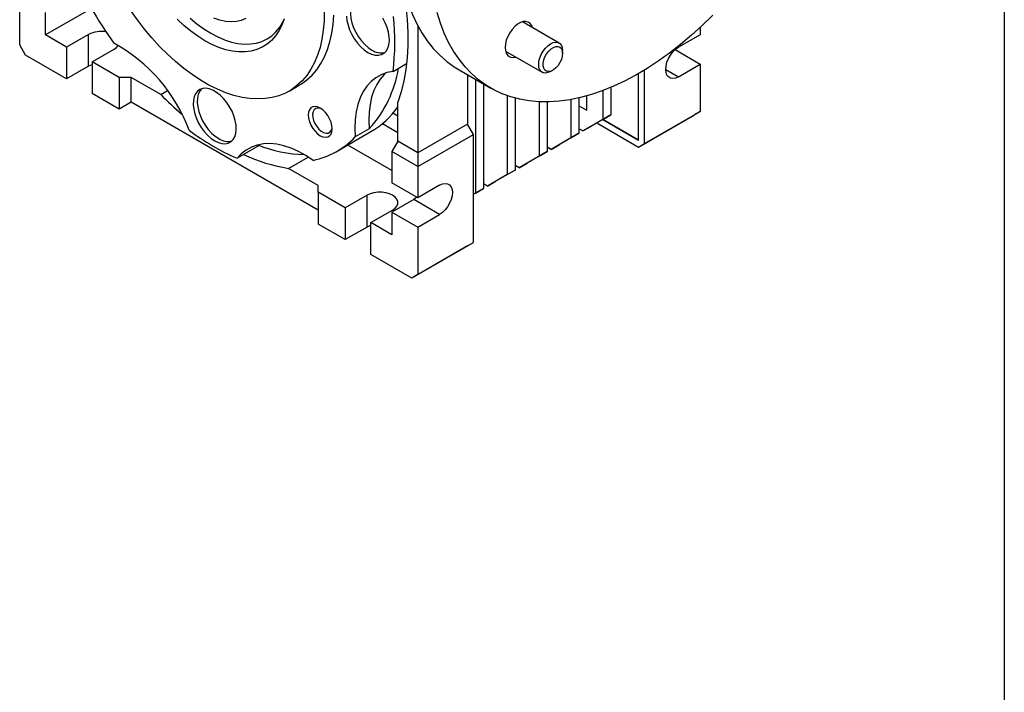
# Model space of a CAD drawing. Header units: millimetres. Extents: x 19 to 819, y 19 to 629.
# Tile 5 of 7: x 644 to 819, y 344 to 464. Entities that reach past the tile are written whole.
import ezdxf

# ---------------------------------------------------------------- set-up
doc = ezdxf.new("R2010")
doc.units = ezdxf.units.MM
doc.header["$LTSCALE"] = 3
doc.linetypes.add('SLD-Solid', pattern=[0])
doc.layers.add('TEXT', color=140, linetype='SLD-Solid', lineweight=25)

msp = doc.modelspace()

# ---------------------------------------------------------------- linework, layer by layer
for p, q in [((644.228, 459.078), (644.228, 467.489)), ((656.985, 465.546), (648.824, 460.834)), ((648.824, 460.834), (648.824, 464.835)), ((714.938, 462.466), (714.938, 439.896)), ((740.051, 459.397), (733.531, 463.161)), ((765.143, 462.218), (765.143, 460.877)), ((652.571, 458.671), (648.824, 460.834)), ((656.46, 460.916), (652.571, 458.671)), ((656.46, 455.282), (656.46, 460.916)), ((765.143, 460.877), (761.254, 458.631)), ((645.288, 457.241), (644.228, 459.078)), ((652.571, 458.671), (652.571, 453.037)), ((657.097, 456.058), (660.986, 458.303)), ((652.571, 453.037), (645.288, 457.241)), ((730.531, 457.965), (737.051, 454.201)), ((740.672, 457.571), (740.672, 458.024)), ((760.688, 458.222), (765.143, 455.651)), ((656.46, 455.282), (652.571, 453.037)), ((661.905, 453.282), (657.097, 456.058)), ((657.097, 456.058), (657.097, 450.424)), ((710.553, 454.366), (712.936, 455.742)), ((761.254, 453.406), (765.143, 455.651)), ((765.143, 455.651), (765.143, 447.24)), ((664.026, 453.282), (661.905, 453.282)), ((661.905, 453.282), (661.905, 447.648)), ((664.026, 448.873), (664.026, 453.282)), ((669.277, 450.251), (664.026, 453.282)), ((722.278, 454.647), (727.935, 451.381)), ((723.777, 453.781), (723.777, 444.998)), ((738.551, 454.35), (738.943, 454.576)), ((754.183, 442.138), (754.183, 453.98)), ((755.243, 441.525), (755.243, 454.61)), ((758.991, 454.712), (761.254, 453.406)), ((692.107, 450.86), (693.875, 451.881)), ((725.191, 452.965), (725.191, 432.75)), ((726.605, 452.149), (726.605, 433.566)), ((749.233, 451.506), (749.233, 446.629)), ((661.905, 447.648), (657.097, 450.424)), ((669.277, 450.251), (670.473, 450.942)), ((730.848, 450.037), (730.848, 436.016)), ((732.262, 449.597), (732.262, 436.832)), ((743.576, 449.644), (743.576, 443.363)), ((744.99, 447.445), (744.99, 450.009)), ((747.819, 450.941), (747.819, 445.812)), ((664.026, 448.873), (661.905, 447.648)), ((664.027, 448.873), (661.905, 447.648)), ((697.261, 429.687), (664.026, 448.873)), ((711.403, 441.937), (711.403, 448.912)), ((736.505, 448.948), (736.505, 439.281)), ((737.919, 448.924), (737.919, 440.098)), ((742.162, 449.351), (742.162, 442.547)), ((743.576, 448.262), (744.99, 447.445)), ((743.576, 448.262), (744.99, 447.445)), ((711.403, 446.427), (710.54, 446.925)), ((747.819, 445.812), (749.233, 446.629)), ((749.233, 446.629), (747.819, 445.812)), ((754.183, 440.913), (764.082, 446.628)), ((755.243, 441.525), (765.143, 447.24)), ((765.143, 447.24), (764.082, 446.628)), ((708.66, 445.069), (711.403, 443.486)), ((723.777, 444.998), (714.938, 439.896)), ((724.838, 443.161), (723.777, 444.998)), ((747.819, 445.812), (744.283, 443.771)), ((744.283, 443.771), (745.697, 444.587)), ((747.819, 445.812), (745.697, 444.587)), ((746.757, 445.199), (754.183, 440.913)), ((754.183, 442.138), (747.818, 445.812)), ((747.819, 445.812), (754.183, 442.138)), ((700.624, 440.189), (706.634, 443.659)), ((706.329, 444.143), (703.854, 442.714)), ((714.938, 437.446), (724.838, 443.161)), ((724.838, 423.973), (724.838, 443.161)), ((743.576, 443.363), (740.04, 441.322)), ((742.162, 442.547), (743.576, 443.363)), ((744.283, 443.771), (743.576, 444.179)), ((686.784, 441.193), (682.834, 438.912)), ((710.342, 436.75), (702.505, 441.275)), ((711.403, 441.937), (710.342, 440.1)), ((714.938, 439.896), (711.403, 441.937)), ((738.626, 440.505), (737.919, 440.913)), ((742.162, 442.547), (738.626, 440.505)), ((738.626, 440.505), (740.04, 441.322)), ((754.183, 440.913), (755.243, 441.525)), ((692.01, 437.128), (695.505, 439.146)), ((714.938, 437.446), (710.342, 440.1)), ((710.342, 440.1), (710.342, 434.547)), ((714.938, 439.896), (714.938, 437.446)), ((736.505, 439.281), (732.969, 437.239)), ((737.919, 440.098), (734.384, 438.056)), ((736.505, 439.281), (737.919, 440.098)), ((714.938, 437.446), (714.938, 431.894)), ((732.969, 437.239), (732.262, 437.648)), ((732.969, 437.239), (734.384, 438.056)), ((697.261, 434.097), (692.01, 437.128)), ((730.848, 436.016), (727.313, 433.974)), ((732.262, 436.832), (728.727, 434.79)), ((730.848, 436.016), (732.262, 436.832)), ((697.261, 432.872), (697.261, 434.097)), ((714.938, 431.894), (710.342, 434.547)), ((718.827, 434.139), (714.938, 431.894)), ((727.313, 433.974), (726.605, 434.382)), ((727.313, 433.974), (728.727, 434.79)), ((702.069, 430.096), (697.261, 432.872)), ((697.261, 432.872), (697.261, 427.238)), ((705.958, 432.342), (702.069, 430.096)), ((705.958, 426.707), (705.958, 432.342)), ((726.605, 433.566), (724.838, 432.545)), ((725.191, 432.75), (724.838, 432.546)), ((725.191, 432.75), (726.605, 433.566)), ((714.231, 431.567), (710.342, 429.321)), ((718.827, 428.913), (714.231, 431.567)), ((702.069, 430.096), (702.069, 424.462)), ((706.594, 427.484), (710.483, 429.729)), ((710.342, 429.321), (714.938, 426.668)), ((710.342, 429.321), (710.342, 425.32)), ((714.938, 426.668), (718.827, 428.913)), ((702.069, 424.462), (697.261, 427.238)), ((710.342, 425.32), (706.594, 427.484)), ((706.594, 421.85), (706.594, 427.484)), ((705.958, 426.707), (702.069, 424.462)), ((714.938, 426.668), (714.938, 418.258)), ((723.777, 423.36), (713.878, 417.645)), ((714.938, 418.258), (724.838, 423.973)), ((723.777, 423.36), (724.838, 423.973)), ((713.878, 417.645), (706.594, 421.85)), ((714.938, 418.258), (713.878, 417.645))]:
    msp.add_line(p, q)
at = {"flags": 128}
for points in [[(711.403, 478.684), (711.456, 476.414), (711.617, 474.212), (711.883, 472.085), (712.256, 470.038), (712.733, 468.079), (713.313, 466.212), (713.995, 464.442), (714.776, 462.776), (715.655, 461.217), (716.628, 459.77), (717.694, 458.439), (718.848, 457.229), (720.088, 456.142), (721.41, 455.182), (722.278, 454.647)], [(711.403, 473.34), (711.983, 470.845), (712.451, 468.379), (712.803, 465.951), (713.038, 463.57), (713.156, 461.244), (713.156, 458.983), (713.038, 456.794), (712.803, 454.684), (712.451, 452.663), (711.983, 450.736), (711.403, 448.912)], [(703.776, 466.987), (703.736, 466.949), (703.397, 466.508), (703.155, 465.953), (703.019, 465.301), (702.992, 464.57), (703.074, 463.78), (703.263, 462.956), (703.555, 462.12), (703.94, 461.296), (704.408, 460.509), (704.944, 459.78), (705.534, 459.131), (706.161, 458.581), (706.806, 458.145)], [(698.318, 465.03), (698.291, 463.316), (698.159, 461.67), (697.923, 460.099), (697.582, 458.612), (697.14, 457.216), (696.597, 455.918), (695.958, 454.723), (695.224, 453.639), (694.401, 452.671), (693.491, 451.823), (692.5, 451.099), (691.432, 450.504), (690.292, 450.04), (689.087, 449.71), (687.822, 449.514), (686.504, 449.455), (685.139, 449.532), (683.734, 449.746), (682.296, 450.094), (680.833, 450.576), (679.35, 451.188), (677.857, 451.928), (676.359, 452.793), (674.866, 453.777), (673.383, 454.876), (671.92, 456.084), (670.482, 457.396), (669.077, 458.805), (667.712, 460.304), (666.393, 461.885), (665.129, 463.54), (663.924, 465.262)], [(691.216, 463.708), (690.799, 462.585), (690.283, 461.565), (689.672, 460.655), (688.971, 459.862), (688.184, 459.191), (687.317, 458.647), (686.377, 458.234), (685.37, 457.956), (684.304, 457.813), (683.185, 457.808), (682.023, 457.939), (680.826, 458.207), (679.601, 458.609), (678.359, 459.143), (677.108, 459.804), (675.857, 460.587), (674.614, 461.488), (673.39, 462.5), (672.193, 463.614)], [(674.508, 463.792), (675.713, 462.789), (676.936, 461.897), (678.169, 461.123), (679.401, 460.474), (680.624, 459.953), (681.829, 459.566), (683.006, 459.316), (684.145, 459.203), (685.24, 459.229), (686.28, 459.394), (687.259, 459.696), (688.169, 460.133), (689.002, 460.703), (689.753, 461.399), (690.416, 462.218), (690.986, 463.153), (691.123, 463.424)], [(684.416, 463.746), (683.6, 463.408), (682.718, 463.208), (681.779, 463.149), (680.792, 463.229), (679.767, 463.45), (678.714, 463.807)], [(693.875, 451.881), (694.268, 452.12), (695.259, 452.843), (696.169, 453.691), (696.992, 454.66), (697.726, 455.744), (698.365, 456.938), (698.907, 458.237), (699.35, 459.633), (699.69, 461.12), (699.927, 462.691), (700.059, 464.337)], [(702.284, 464.161), (702.367, 463.372), (702.556, 462.547), (702.848, 461.711), (703.233, 460.888), (703.701, 460.1), (704.237, 459.372), (704.827, 458.723), (705.454, 458.173), (706.099, 457.737)], [(706.099, 457.737), (706.745, 457.428), (707.371, 457.254), (707.962, 457.222), (708.498, 457.331), (708.966, 457.578), (709.351, 457.957), (709.642, 458.457), (709.832, 459.062), (709.914, 459.757), (709.887, 460.52), (709.75, 461.33), (709.509, 462.163), (709.169, 462.996), (708.741, 463.804)], [(767.347, 464.366), (765.465, 462.521), (763.55, 460.775), (761.608, 459.133), (759.645, 457.6), (757.666, 456.181), (755.677, 454.878), (753.684, 453.697), (751.692, 452.639), (749.708, 451.71), (747.736, 450.91), (745.783, 450.243), (743.854, 449.711), (741.955, 449.314), (740.091, 449.054), (738.268, 448.932), (736.491, 448.948), (734.765, 449.103), (733.094, 449.395), (731.485, 449.824), (729.941, 450.388), (728.467, 451.086), (727.067, 451.917), (725.745, 452.877), (724.505, 453.963), (723.351, 455.174), (722.285, 456.504), (721.312, 457.951), (720.433, 459.51), (719.652, 461.176), (718.97, 462.946), (718.39, 464.813)], [(735.334, 462.12), (735.194, 462.51), (734.935, 462.878), (734.589, 463.123), (734.17, 463.232), (733.697, 463.202), (733.191, 463.034), (732.674, 462.736), (732.168, 462.319), (731.695, 461.803), (731.277, 461.211), (730.93, 460.567), (730.672, 459.9), (730.512, 459.239), (730.458, 458.614), (730.512, 458.051), (730.672, 457.575), (730.93, 457.207), (731.277, 456.963), (731.695, 456.853), (732.168, 456.883), (732.334, 456.924)], [(660.986, 458.303), (661.433, 458.627), (661.731, 458.979)], [(738.551, 454.35), (738.551, 454.35), (738.079, 454.139), (737.631, 454.061), (737.228, 454.121), (736.892, 454.315), (736.64, 454.633), (736.483, 455.06), (736.43, 455.575), (736.483, 456.151), (736.64, 456.759), (736.892, 457.369), (737.228, 457.951), (737.631, 458.475), (738.079, 458.915), (738.551, 459.249), (739.023, 459.46), (739.471, 459.538), (739.874, 459.478), (740.209, 459.284), (740.462, 458.966), (740.619, 458.538), (740.672, 458.024), (740.672, 458.024)], [(740.672, 457.571), (740.618, 457.043), (740.458, 456.486), (740.204, 455.934), (739.87, 455.422), (739.477, 454.982), (739.052, 454.643), (738.619, 454.424), (738.207, 454.341), (737.841, 454.398), (737.544, 454.592), (737.335, 454.91), (737.227, 455.332), (737.227, 455.833), (737.335, 456.38), (737.544, 456.939), (737.841, 457.475), (738.207, 457.955), (738.619, 458.347), (739.052, 458.629), (739.477, 458.781), (739.87, 458.794), (740.204, 458.668), (740.458, 458.41), (740.618, 458.036), (740.672, 457.571)], [(761.254, 453.406), (760.75, 453.18), (760.272, 453.098), (759.843, 453.161), (759.485, 453.368), (759.215, 453.708), (759.048, 454.164), (758.991, 454.712), (759.048, 455.326), (759.215, 455.975), (759.485, 456.626), (759.843, 457.247), (760.272, 457.806), (760.75, 458.275), (761.254, 458.631)], [(657.097, 455.566), (657.021, 455.54), (656.46, 455.282)], [(710.553, 454.366), (709.461, 454.142), (708.443, 453.762), (707.507, 453.229), (706.662, 452.548), (705.915, 451.725), (705.273, 450.766), (704.74, 449.68), (704.322, 448.478), (704.022, 447.168), (703.844, 445.762), (703.787, 444.273), (703.854, 442.714)], [(709.245, 454.076), (708.961, 453.805), (708.256, 452.976), (707.65, 452.021), (707.149, 450.948), (706.757, 449.765), (706.478, 448.482), (706.312, 447.11), (706.262, 445.659), (706.329, 444.143)], [(678.876, 442.016), (679.521, 441.707), (680.148, 441.533), (680.738, 441.501), (681.275, 441.61), (681.742, 441.857), (682.127, 442.236), (682.419, 442.736), (682.608, 443.341), (682.691, 444.036), (682.663, 444.799), (682.527, 445.609), (682.285, 446.442), (681.946, 447.275), (681.518, 448.083), (681.014, 448.844), (680.449, 449.535), (679.838, 450.137), (679.2, 450.632), (678.552, 451.006), (677.914, 451.248), (677.303, 451.351), (676.738, 451.313), (676.234, 451.134), (675.806, 450.819), (675.466, 450.379), (675.225, 449.824), (675.088, 449.172), (675.061, 448.44), (675.143, 447.651), (675.333, 446.826), (675.624, 445.99), (676.009, 445.167), (676.477, 444.379), (677.014, 443.651), (677.604, 443.002), (678.23, 442.452), (678.876, 442.016)], [(676.553, 451.266), (676.513, 451.228), (676.173, 450.787), (675.932, 450.232), (675.795, 449.58), (675.768, 448.849), (675.85, 448.059), (676.04, 447.235), (676.331, 446.399), (676.716, 445.575), (677.184, 444.788), (677.721, 444.059), (678.311, 443.41), (678.938, 442.86), (679.583, 442.424)], [(697.626, 447.836), (697.154, 448.047), (696.705, 448.124), (696.303, 448.065), (695.967, 447.871), (695.714, 447.552), (695.558, 447.125), (695.504, 446.611), (695.558, 446.035), (695.714, 445.427), (695.967, 444.816), (696.303, 444.234), (696.705, 443.71), (697.154, 443.27), (697.626, 442.936), (698.098, 442.725), (698.546, 442.648), (698.948, 442.707), (699.284, 442.901), (699.537, 443.22), (699.694, 443.647), (699.747, 444.161), (699.694, 444.737), (699.537, 445.346), (699.284, 445.956), (698.948, 446.538), (698.546, 447.062), (698.098, 447.502), (697.626, 447.836)], [(697.827, 447.708), (697.576, 447.801), (697.171, 447.85), (696.819, 447.757), (696.541, 447.53), (696.355, 447.182), (696.274, 446.735), (696.301, 446.217), (696.436, 445.66), (696.669, 445.101), (696.987, 444.573), (697.369, 444.11), (697.791, 443.741), (698.227, 443.49), (698.649, 443.371), (699.03, 443.393), (699.348, 443.554), (699.582, 443.844), (699.716, 444.245), (699.738, 444.399)], [(696.387, 438.551), (695.072, 439.414), (693.753, 440.137), (692.444, 440.713), (691.155, 441.137), (689.897, 441.406), (688.682, 441.517), (687.519, 441.469), (686.42, 441.263), (685.393, 440.901), (684.448, 440.385), (683.592, 439.72), (682.834, 438.912)], [(718.827, 434.139), (719.331, 434.364), (719.809, 434.447), (720.238, 434.384), (720.596, 434.177), (720.866, 433.837), (721.033, 433.381), (721.09, 432.832), (721.033, 432.218), (720.866, 431.569), (720.596, 430.918), (720.238, 430.298), (719.809, 429.739), (719.331, 429.269), (718.827, 428.913)], [(710.483, 429.729), (710.93, 430.052), (711.241, 430.425), (711.401, 430.828), (711.401, 431.242), (711.241, 431.645), (710.93, 432.018), (710.483, 432.342), (709.923, 432.599), (709.278, 432.779), (708.579, 432.871), (707.862, 432.871), (707.164, 432.779), (706.518, 432.599), (705.958, 432.342)], [(714.796, 431.976), (714.735, 431.923), (714.231, 431.567)], [(706.594, 426.992), (706.518, 426.965), (705.958, 426.707)]]:
    msp.add_lwpolyline(points, dxfattribs=at)
for centre, radius, start, end in [((721.998, 502.754), 74.907, 204.04002, 215.38259), ((668.854, 459.551), 42.019, 352.91105, 6.21917), ((658.713, 456.58), 4.886, 80.21947, 117.45699), ((646.815, 433.566), 29.419, 20.53791, 61.33796), ((708.465, 460.605), 2.966, 236.01715, 282.95213), ((690.78, 458.259), 21.001, 317.76486, 350.85195), ((713.426, 493.95), 62.119, 224.70585, 229.45137), ((698.807, 456.998), 15.467, 300.40479, 324.64819), ((700.295, 478.338), 43.119, 233.03134, 246.11168), ((693.247, 452.963), 14.75, 282.2939, 315.98498), ((681.241, 444.884), 2.966, 236.01715, 282.95213), ((695.5, 463.871), 24.298, 248.32454, 268.31873), ((696.806, 467.053), 30.307, 245.00239, 260.89474)]:
    msp.add_arc(centre, radius, start, end)
at = {"layer": 'TEXT'}
msp.add_line((819.15, 628.65), (819.15, 19.05), dxfattribs=at)

doc.saveas('drawing.dxf')
